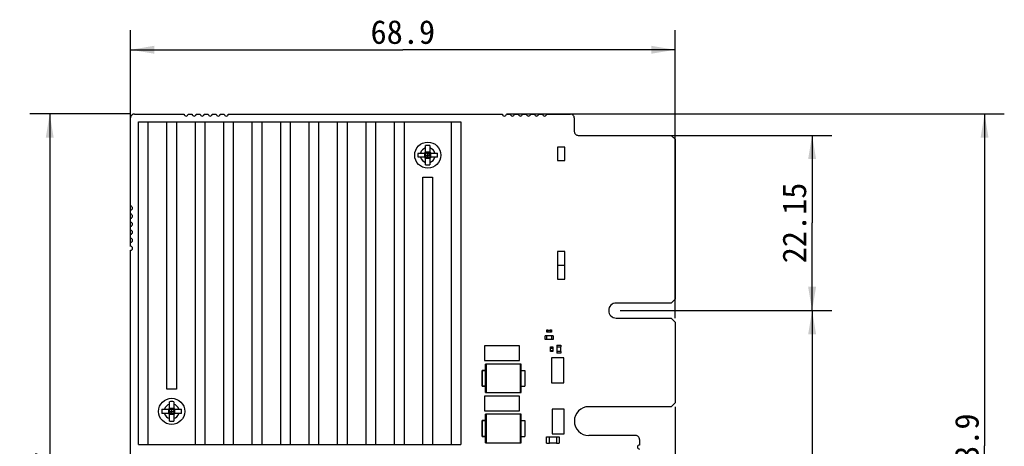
# Model space of a CAD drawing. Header units: millimetres. Extents: x 0 to 559, y 0 to 432.
# Tile 3 of 6: x 138 to 262, y 268 to 322. Entities that reach past the tile are written whole.
import ezdxf
from ezdxf.enums import TextEntityAlignment as Align

# ---------------------------------------------------------------- set-up
doc = ezdxf.new("R2010")
doc.units = ezdxf.units.MM
doc.header["$LTSCALE"] = 30.734
doc.layers.get('0').update_dxf_attribs({"linetype": 'CONTINUOUS'})
doc.layers.add('00_COMPONENTS', color=7, linetype='CONTINUOUS')
doc.layers.add('51__DRAFT_DIMS', color=7, linetype='CONTINUOUS')
doc.styles.get("Standard").update_dxf_attribs({"font": 'simfang.ttf'})
doc.dimstyles.new('DIMSTYLE_1', dxfattribs={"dimtxt": 3, "dimasz": 3, "dimexe": 2.5, "dimexo": 0.5, "dimgap": 0.75, "dimtad": 1, "dimdsep": 46, "dimtxsty": 'STANDARD', "dimblk": '_FILLED', "dimblk1": '_FILLED', "dimblk2": '_FILLED', "dimcen": 0.09, "dimclrt": 3, "dimazin": 2, "dimtp": 0.3, "dimtm": 0.3, "dimtfac": 1, "dimtofl": 0, "dimtmove": 0, "dimatfit": 3, "dimldrblk": '_FILLED', "dimfxl": 1, "dimtolj": 1, "dimarcsym": 0})
doc.dimstyles.new('DIMSTYLE_2', dxfattribs={"dimtxt": 3, "dimasz": 3, "dimexe": 2.5, "dimexo": 0.5, "dimgap": 0.75, "dimtad": 1, "dimdsep": 46, "dimtxsty": 'STANDARD', "dimblk": '_FILLED', "dimblk1": '_FILLED', "dimblk2": '_FILLED', "dimcen": 0.09, "dimclrt": 3, "dimazin": 2, "dimtp": 0.2, "dimtm": 0.2, "dimtfac": 1, "dimtofl": 0, "dimtmove": 0, "dimatfit": 3, "dimldrblk": '_FILLED', "dimfxl": 1, "dimtolj": 1, "dimarcsym": 0})

# ---------------------------------------------------------------- blocks, each defined once
blk = doc.blocks.new('_FILLED')
at = {"color": 0, "linetype": 'BYBLOCK'}
blk.add_solid([(0, 0), (-1, 0.167), (-1, -0.167)], dxfattribs=at)
blk = doc.blocks.new('*D0')
at = {"layer": '51__DRAFT_DIMS', "color": 4}
for p, q in [((151.94, 310.33), (139.21, 310.33)), ((141.71, 310.33), (141.71, 262.46)), ((141.71, 214.59), (141.71, 262.46)), ((151.46, 214.59), (139.21, 214.59))]:
    blk.add_line(p, q, dxfattribs=at)
at = {"layer": '51__DRAFT_DIMS', "color": 4, "xscale": 3, "yscale": 3, "zscale": 3}
for p, rotation in [((141.71, 310.33), 90), ((141.71, 214.59), 270)]:
    blk.add_blockref('_FILLED', p, dxfattribs=dict(at, rotation=rotation))
at = {"layer": '51__DRAFT_DIMS', "color": 3}
blk.add_text('95.74', height=3, rotation=90, dxfattribs=at).set_placement((140.96, 262.46), align=Align.CENTER)
blk = doc.blocks.new('*D1')
at = {"layer": '51__DRAFT_DIMS', "color": 4}
for p, q in [((219.94, 307.63), (240.68, 307.63)), ((238.18, 307.63), (238.18, 296.55)), ((238.18, 285.48), (238.18, 296.55)), ((213.89, 285.48), (240.68, 285.48))]:
    blk.add_line(p, q, dxfattribs=at)
at = {"layer": '51__DRAFT_DIMS', "color": 4, "xscale": 3, "yscale": 3, "zscale": 3}
for p, rotation in [((238.18, 307.63), 90), ((238.18, 285.48), 270)]:
    blk.add_blockref('_FILLED', p, dxfattribs=dict(at, rotation=rotation))
at = {"layer": '51__DRAFT_DIMS', "color": 3}
blk.add_text('22.15', height=3, rotation=90, dxfattribs=at).set_placement((237.43, 296.55), align=Align.CENTER)
blk = doc.blocks.new('*D2')
at = {"layer": '51__DRAFT_DIMS', "color": 4}
for p, q in [((213.89, 285.48), (240.68, 285.48)), ((238.18, 285.48), (238.18, 255.95)), ((238.18, 226.43), (238.18, 255.95)), ((220.31, 226.43), (240.68, 226.43))]:
    blk.add_line(p, q, dxfattribs=at)
at = {"layer": '51__DRAFT_DIMS', "color": 4, "xscale": 3, "yscale": 3, "zscale": 3}
for p, rotation in [((238.18, 285.48), 90), ((238.18, 226.43), 270)]:
    blk.add_blockref('_FILLED', p, dxfattribs=dict(at, rotation=rotation))
at = {"layer": '51__DRAFT_DIMS', "color": 3}
blk.add_text('59.05', height=3, rotation=90, dxfattribs=at).set_placement((237.43, 255.95), align=Align.CENTER)
blk = doc.blocks.new('*D3')
at = {"layer": '51__DRAFT_DIMS', "color": 4}
for p, q in [((199.49, 310.33), (262.5, 310.33)), ((260, 310.33), (260, 268.38)), ((260, 226.43), (260, 268.38)), ((220.31, 226.43), (262.5, 226.43))]:
    blk.add_line(p, q, dxfattribs=at)
at = {"layer": '51__DRAFT_DIMS', "color": 4, "xscale": 3, "yscale": 3, "zscale": 3}
for p, rotation in [((260, 310.33), 90), ((260, 226.43), 270)]:
    blk.add_blockref('_FILLED', p, dxfattribs=dict(at, rotation=rotation))
at = {"layer": '51__DRAFT_DIMS', "color": 3}
blk.add_text('83.9', height=3, rotation=90, dxfattribs=at).set_placement((259.25, 268.38), align=Align.CENTER)
blk = doc.blocks.new('*D5')
at = {"layer": '51__DRAFT_DIMS', "color": 4}
for p, q in [((151.94, 293.59), (151.94, 320.95)), ((220.84, 284.53), (220.84, 320.95)), ((151.94, 318.45), (186.39, 318.45)), ((220.84, 318.45), (186.39, 318.45))]:
    blk.add_line(p, q, dxfattribs=at)
at = {"layer": '51__DRAFT_DIMS', "color": 4, "xscale": 3, "yscale": 3, "zscale": 3, "rotation": 180}
blk.add_blockref('_FILLED', (151.94, 318.45), dxfattribs=at)
at = {"layer": '51__DRAFT_DIMS', "color": 4, "xscale": 3, "yscale": 3, "zscale": 3}
blk.add_blockref('_FILLED', (220.84, 318.45), dxfattribs=at)
at = {"layer": '51__DRAFT_DIMS', "color": 3}
blk.add_text('68.9', height=3, dxfattribs=at).set_placement((186.39, 319.2), align=Align.CENTER)
blk = doc.blocks.new('*D6')
at = {"layer": '51__DRAFT_DIMS', "color": 4}
for p, q in [((220.84, 273.32), (220.84, 207.49)), ((152.76, 217.37), (152.76, 207.49)), ((152.76, 209.99), (186.8, 209.99)), ((220.84, 209.99), (186.8, 209.99))]:
    blk.add_line(p, q, dxfattribs=at)
at = {"layer": '51__DRAFT_DIMS', "color": 4, "xscale": 3, "yscale": 3, "zscale": 3, "rotation": 180}
blk.add_blockref('_FILLED', (152.76, 209.99), dxfattribs=at)
at = {"layer": '51__DRAFT_DIMS', "color": 4, "xscale": 3, "yscale": 3, "zscale": 3}
blk.add_blockref('_FILLED', (220.84, 209.99), dxfattribs=at)
at = {"layer": '51__DRAFT_DIMS', "color": 3}
blk.add_text('68.08', height=3, dxfattribs=at).set_placement((186.8, 210.74), align=Align.CENTER)

msp = doc.modelspace()

# ---------------------------------------------------------------- linework, layer by layer
at = {"layer": '00_COMPONENTS', "color": 7}
for p, q in [((152.44, 310.326), (158.716, 310.326)), ((159.224, 310.326), (159.732, 310.326)), ((160.24, 310.326), (160.748, 310.326)), ((161.256, 310.326), (161.764, 310.326)), ((162.272, 310.326), (162.78, 310.326)), ((163.288, 310.326), (163.796, 310.326)), ((164.304, 310.326), (198.99, 310.326)), ((199.498, 310.326), (200.006, 310.326)), ((200.514, 310.326), (201.022, 310.326)), ((201.53, 310.326), (202.038, 310.326)), ((202.546, 310.326), (203.054, 310.326)), ((203.562, 310.326), (204.07, 310.326)), ((204.578, 310.326), (207.59, 310.326)), ((151.94, 298.682), (151.94, 309.826)), ((152.94, 268.526), (152.94, 309.326)), ((152.94, 309.326), (193.74, 309.326)), ((154.14, 309.326), (154.14, 268.526)), ((156.54, 275.526), (156.54, 309.326)), ((157.74, 309.326), (157.74, 275.526)), ((160.14, 268.526), (160.14, 309.326)), ((161.34, 309.326), (161.34, 268.526)), ((163.74, 268.526), (163.74, 309.326)), ((164.94, 309.326), (164.94, 268.526)), ((167.34, 268.526), (167.34, 309.326)), ((168.54, 309.326), (168.54, 268.526)), ((170.94, 268.526), (170.94, 309.326)), ((172.14, 309.326), (172.14, 268.526)), ((174.54, 268.526), (174.54, 309.326)), ((175.74, 309.326), (175.74, 268.526)), ((178.14, 268.526), (178.14, 309.326)), ((179.34, 309.326), (179.34, 268.526)), ((181.74, 268.526), (181.74, 309.326)), ((182.94, 309.326), (182.94, 268.526)), ((185.34, 268.526), (185.34, 309.326)), ((186.54, 309.326), (186.54, 268.526)), ((192.54, 268.526), (192.54, 309.326)), ((193.74, 309.326), (193.74, 268.526)), ((208.09, 309.826), (208.09, 308.126)), ((208.59, 307.626), (220.34, 307.626)), ((220.84, 307.126), (220.34, 307.626)), ((220.84, 307.126), (220.84, 286.926)), ((188.311, 305.396), (189.07, 305.396)), ((189.211, 305.454), (189.258, 305.408)), ((189.27, 305.596), (189.27, 306.354)), ((189.27, 304.984), (189.27, 305.268)), ((189.398, 305.396), (189.682, 305.396)), ((189.54, 304.856), (189.54, 305.396)), ((189.81, 306.354), (189.81, 305.596)), ((189.81, 305.268), (189.81, 304.984)), ((189.868, 305.454), (189.822, 305.408)), ((190.01, 305.396), (190.768, 305.396)), ((205.981, 306.138), (205.981, 304.437)), ((206.87, 306.138), (205.981, 306.138)), ((206.87, 304.437), (206.87, 306.138)), ((189.07, 304.856), (188.311, 304.856)), ((189.211, 304.797), (189.258, 304.844)), ((189.27, 305.126), (189.81, 305.126)), ((189.27, 303.897), (189.27, 304.656)), ((189.682, 304.856), (189.398, 304.856)), ((189.622, 305.125), (189.581, 305.125)), ((189.81, 304.656), (189.81, 303.897)), ((189.868, 304.797), (189.822, 304.844)), ((190.768, 304.856), (190.01, 304.856)), ((205.981, 304.437), (206.87, 304.437)), ((188.94, 268.526), (188.94, 302.326)), ((188.94, 302.326), (190.14, 302.326)), ((190.14, 302.326), (190.14, 268.526)), ((151.94, 297.666), (151.94, 298.174)), ((151.94, 296.65), (151.94, 297.158)), ((151.94, 295.634), (151.94, 296.142)), ((151.94, 294.618), (151.94, 295.126)), ((151.94, 293.602), (151.94, 294.11)), ((151.94, 245.557), (151.94, 293.094)), ((205.981, 292.93), (205.981, 291.229)), ((206.87, 292.93), (205.981, 292.93)), ((206.87, 291.229), (206.87, 292.93)), ((205.981, 291.229), (206.87, 291.229)), ((205.981, 291.152), (205.981, 289.451)), ((206.87, 291.152), (205.981, 291.152)), ((206.87, 289.451), (206.87, 291.152)), ((205.981, 289.451), (206.87, 289.451)), ((220.34, 286.426), (220.84, 286.926)), ((220.34, 286.426), (213.39, 286.426)), ((213.39, 284.526), (220.34, 284.526)), ((220.84, 284.026), (220.34, 284.526)), ((204.604, 282.722), (204.604, 283.022)), ((204.604, 283.022), (204.754, 283.022)), ((204.754, 283.022), (204.754, 282.722)), ((204.754, 283.012), (205.054, 283.012)), ((205.054, 283.022), (205.054, 282.722)), ((205.054, 283.022), (205.204, 283.022)), ((205.204, 283.022), (205.204, 282.722)), ((220.84, 284.026), (220.84, 273.821)), ((204.4, 281.796), (204.4, 282.296)), ((204.6, 282.296), (204.4, 282.296)), ((204.6, 281.796), (204.4, 281.796)), ((204.6, 281.796), (204.6, 282.296)), ((205.2, 282.276), (204.6, 282.276)), ((205.2, 281.816), (204.6, 281.816)), ((204.754, 282.722), (204.604, 282.722)), ((205.054, 282.732), (204.754, 282.732)), ((205.204, 282.722), (205.054, 282.722)), ((205.2, 282.296), (205.2, 281.796)), ((205.4, 282.296), (205.2, 282.296)), ((205.4, 281.796), (205.2, 281.796)), ((205.4, 282.296), (205.4, 281.796)), ((196.706, 281.005), (196.706, 279.151)), ((201.159, 281.005), (196.706, 281.005)), ((201.159, 279.151), (201.159, 281.005)), ((205.077, 280.735), (205.077, 280.885)), ((205.077, 280.885), (205.377, 280.885)), ((205.077, 280.735), (205.377, 280.735)), ((205.077, 280.285), (205.077, 280.435)), ((205.077, 280.435), (205.377, 280.435)), ((205.087, 280.435), (205.087, 280.735)), ((205.367, 280.735), (205.367, 280.435)), ((205.377, 280.885), (205.377, 280.735)), ((205.377, 280.435), (205.377, 280.285)), ((205.866, 281.081), (205.866, 280.881)), ((205.866, 281.081), (206.366, 281.081)), ((205.866, 280.881), (206.366, 280.881)), ((205.886, 280.881), (205.886, 280.281)), ((206.346, 280.881), (206.346, 280.281)), ((206.366, 281.081), (206.366, 280.881)), ((196.706, 279.151), (201.159, 279.151)), ((205.377, 280.285), (205.077, 280.285)), ((205.219, 279.492), (205.219, 276.346)), ((206.743, 279.492), (205.219, 279.492)), ((205.866, 280.281), (205.866, 280.081)), ((206.366, 280.281), (205.866, 280.281)), ((206.366, 280.081), (205.866, 280.081)), ((206.366, 280.281), (206.366, 280.081)), ((206.743, 276.346), (206.743, 279.492)), ((196.422, 277.903), (196.422, 275.903)), ((196.422, 277.903), (196.872, 277.903)), ((196.426, 275.903), (196.426, 277.903)), ((196.442, 277.903), (196.442, 277.908)), ((196.872, 277.908), (196.442, 277.908)), ((196.872, 275.093), (196.872, 278.713)), ((201.372, 278.713), (196.872, 278.713)), ((196.964, 278.703), (196.872, 278.703)), ((196.964, 275.093), (196.964, 278.713)), ((201.279, 275.093), (201.279, 278.713)), ((201.372, 278.703), (201.279, 278.703)), ((201.372, 275.093), (201.372, 278.713)), ((201.372, 277.908), (201.802, 277.908)), ((201.372, 277.903), (201.824, 277.903)), ((201.802, 277.903), (201.802, 277.908)), ((201.824, 277.903), (201.824, 275.903)), ((157.74, 275.526), (156.54, 275.526)), ((196.422, 275.903), (196.872, 275.903)), ((196.442, 275.898), (196.442, 275.903)), ((196.872, 275.898), (196.442, 275.898)), ((201.372, 275.903), (201.824, 275.903)), ((201.372, 275.898), (201.802, 275.898)), ((201.802, 275.898), (201.802, 275.903)), ((205.219, 276.346), (206.743, 276.346)), ((196.706, 274.655), (196.706, 272.801)), ((201.159, 274.655), (196.706, 274.655)), ((196.872, 275.103), (196.964, 275.103)), ((196.872, 275.093), (201.372, 275.093)), ((201.159, 272.801), (201.159, 274.655)), ((201.279, 275.103), (201.372, 275.103)), ((155.911, 272.996), (156.67, 272.996)), ((156.811, 273.054), (156.858, 273.008)), ((156.87, 273.196), (156.87, 273.954)), ((156.87, 272.584), (156.87, 272.868)), ((156.998, 272.996), (157.282, 272.996)), ((157.14, 272.456), (157.14, 272.996)), ((157.41, 273.954), (157.41, 273.196)), ((157.41, 272.868), (157.41, 272.584)), ((157.468, 273.054), (157.422, 273.008)), ((157.61, 272.996), (158.368, 272.996)), ((206.806, 273.015), (205.282, 273.015)), ((205.282, 273.015), (205.282, 269.869)), ((206.806, 269.869), (206.806, 273.015)), ((220.34, 273.321), (209.915, 273.321)), ((220.34, 273.321), (220.84, 273.821)), ((156.67, 272.456), (155.911, 272.456)), ((156.811, 272.397), (156.858, 272.444)), ((156.87, 272.726), (157.41, 272.726)), ((156.87, 271.497), (156.87, 272.256)), ((157.282, 272.456), (156.998, 272.456)), ((157.41, 272.256), (157.41, 271.497)), ((157.468, 272.397), (157.422, 272.444)), ((158.368, 272.456), (157.61, 272.456)), ((196.706, 272.801), (201.159, 272.801)), ((196.872, 268.743), (196.872, 272.363)), ((201.372, 272.363), (196.872, 272.363)), ((196.964, 272.353), (196.872, 272.353)), ((196.964, 268.743), (196.964, 272.363)), ((201.279, 268.743), (201.279, 272.363)), ((201.372, 272.353), (201.279, 272.353)), ((201.372, 268.743), (201.372, 272.363)), ((196.422, 271.553), (196.422, 269.553)), ((196.422, 271.553), (196.872, 271.553)), ((196.426, 269.553), (196.426, 271.553)), ((196.442, 271.553), (196.442, 271.558)), ((196.872, 271.558), (196.442, 271.558)), ((201.372, 271.558), (201.802, 271.558)), ((201.372, 271.553), (201.824, 271.553)), ((201.802, 271.553), (201.802, 271.558)), ((201.824, 271.553), (201.824, 269.553)), ((196.422, 269.553), (196.872, 269.553)), ((196.442, 269.548), (196.442, 269.553)), ((196.872, 269.548), (196.442, 269.548)), ((201.372, 269.553), (201.824, 269.553)), ((201.372, 269.548), (201.802, 269.548)), ((201.802, 269.548), (201.802, 269.553)), ((204.579, 269.514), (204.929, 269.514)), ((204.579, 268.714), (204.579, 269.514)), ((204.929, 268.714), (204.929, 269.514)), ((204.929, 269.494), (205.829, 269.494)), ((205.282, 269.869), (206.806, 269.869)), ((205.829, 269.514), (206.179, 269.514)), ((205.829, 269.514), (205.829, 268.714)), ((206.179, 269.514), (206.179, 268.714)), ((215.84, 269.671), (209.915, 269.676)), ((216.34, 269.171), (216.34, 268.465)), ((152.94, 268.526), (193.74, 268.526)), ((196.872, 268.753), (196.964, 268.753)), ((196.872, 268.743), (201.372, 268.743)), ((201.279, 268.753), (201.372, 268.753)), ((204.579, 268.714), (204.929, 268.714)), ((204.929, 268.734), (205.829, 268.734)), ((205.829, 268.714), (206.179, 268.714))]:
    msp.add_line(p, q, dxfattribs=at)
at = {"layer": '00_COMPONENTS', "color": 4}
for p, q in [((189.167, 304.83), (189.167, 305.421)), ((189.835, 305.498), (189.244, 305.498)), ((189.517, 305.396), (189.54, 305.373)), ((189.54, 305.373), (189.562, 305.396)), ((189.912, 305.421), (189.912, 304.83)), ((189.244, 304.753), (189.835, 304.753)), ((189.27, 305.148), (189.292, 305.126)), ((189.292, 305.126), (189.27, 305.103)), ((189.54, 304.878), (189.517, 304.856)), ((189.562, 304.856), (189.54, 304.878)), ((189.787, 305.126), (189.81, 305.148)), ((189.81, 305.103), (189.787, 305.126)), ((156.767, 272.43), (156.767, 273.021)), ((157.435, 273.098), (156.844, 273.098)), ((157.117, 272.996), (157.14, 272.973)), ((157.14, 272.973), (157.162, 272.996)), ((157.512, 273.021), (157.512, 272.43)), ((156.844, 272.353), (157.435, 272.353)), ((156.87, 272.748), (156.892, 272.726)), ((156.892, 272.726), (156.87, 272.703)), ((157.14, 272.478), (157.117, 272.456)), ((157.162, 272.456), (157.14, 272.478)), ((157.387, 272.726), (157.41, 272.748)), ((157.41, 272.703), (157.387, 272.726))]:
    msp.add_line(p, q, dxfattribs=at)
at = {"layer": '00_COMPONENTS', "color": 7}
for points in [[(189.54, 305.167), (189.54, 305.208), (189.54, 305.249), (189.539, 305.291), (189.539, 305.332), (189.54, 305.373)], [(189.292, 305.126), (189.333, 305.125), (189.375, 305.125), (189.458, 305.126)], [(189.458, 305.126), (189.499, 305.126), (189.581, 305.125)], [(189.54, 304.878), (189.54, 304.919), (189.54, 304.961), (189.54, 305.002), (189.539, 305.044), (189.539, 305.085), (189.54, 305.167)], [(189.787, 305.126), (189.746, 305.126), (189.705, 305.126), (189.622, 305.125)], [(157.14, 272.767), (157.14, 272.808), (157.14, 272.849), (157.139, 272.891), (157.139, 272.932), (157.14, 272.973)], [(156.892, 272.726), (156.933, 272.725), (156.975, 272.725), (157.016, 272.726), (157.058, 272.726), (157.099, 272.726), (157.181, 272.725)], [(157.14, 272.478), (157.14, 272.519), (157.14, 272.561), (157.14, 272.602), (157.139, 272.644), (157.139, 272.685), (157.14, 272.767)], [(157.387, 272.726), (157.346, 272.726), (157.305, 272.726), (157.263, 272.726), (157.222, 272.725), (157.181, 272.725)]]:
    msp.add_lwpolyline(points, dxfattribs=at)
for centre in [(189.54, 305.126), (157.14, 272.726)]:
    msp.add_circle(centre, 1.65, dxfattribs=at)
for centre, radius, start, end in [((152.44, 309.826), 0.5, 89.9895, 180.0105), ((158.97, 310.326), 0.254, 180, 360), ((159.986, 310.326), 0.254, 180, 360), ((161.002, 310.326), 0.254, 180, 360), ((162.018, 310.326), 0.254, 180, 360), ((163.034, 310.326), 0.254, 180, 360), ((164.05, 310.326), 0.254, 180, 360), ((199.244, 310.326), 0.254, 180, 360), ((200.26, 310.326), 0.254, 180, 360), ((201.276, 310.326), 0.254, 180, 360), ((202.292, 310.326), 0.254, 180, 360), ((203.308, 310.326), 0.254, 180, 360), ((204.324, 310.326), 0.254, 180, 360), ((207.59, 309.826), 0.5, 359.98195, 89.98895), ((208.59, 308.126), 0.5, 179.99, 270.01), ((192.113, 305.126), 3.811, 175.93725, 184.06275), ((189.07, 305.596), 0.2, 270, 360), ((189.537, 302.556), 3.807, 89.95649, 94.02307), ((189.543, 302.556), 3.807, 85.97693, 90.04351), ((190.01, 305.596), 0.2, 180, 270), ((186.967, 305.126), 3.811, 355.93725, 4.06275), ((189.07, 304.656), 0.2, 0, 90), ((190.01, 304.656), 0.2, 90, 180), ((189.537, 307.695), 3.807, 265.97693, 270.04351), ((189.543, 307.695), 3.807, 269.95649, 274.02307), ((151.94, 298.428), 0.254, 270, 90), ((151.94, 297.412), 0.254, 270, 90), ((151.94, 296.396), 0.254, 270, 90), ((151.94, 295.38), 0.254, 270, 90), ((151.94, 294.364), 0.254, 270, 90), ((151.94, 293.348), 0.254, 270, 90), ((213.39, 285.476), 0.95, 90, 270), ((159.713, 272.726), 3.811, 175.93725, 184.06275), ((156.67, 273.196), 0.2, 270, 360), ((157.137, 270.156), 3.807, 89.95649, 94.02307), ((157.143, 270.156), 3.807, 85.97693, 90.04351), ((157.61, 273.196), 0.2, 180, 270), ((154.567, 272.726), 3.811, 355.93725, 4.06275), ((209.915, 271.498), 1.822, 90.0035, 269.9965), ((156.67, 272.256), 0.2, 0, 90), ((157.61, 272.256), 0.2, 90, 180), ((157.137, 275.295), 3.807, 265.97693, 270.04351), ((157.143, 275.295), 3.807, 269.95649, 274.02307), ((215.84, 269.171), 0.5, 359.989, 90.011), ((216.34, 268.211), 0.254, 90, 270)]:
    msp.add_arc(centre, radius, start, end, dxfattribs=at)
at = {"layer": '00_COMPONENTS', "color": 4}
for centre, start, end in [((189.54, 305.126), 106.51166, 163.48834), ((189.54, 305.126), 16.51166, 73.48834), ((189.54, 305.126), 196.51166, 253.48834), ((189.54, 305.126), 286.51166, 343.48834), ((157.14, 272.726), 106.51166, 163.48834), ((157.14, 272.726), 16.51166, 73.48834), ((157.14, 272.726), 196.51166, 253.48834), ((157.14, 272.726), 286.51166, 343.48834)]:
    msp.add_arc(centre, 0.95, start, end, dxfattribs=at)
at = {"layer": '00_COMPONENTS', "color": 7}
for points, knots in [([(189.258, 305.408), (189.27, 305.406), (189.316, 305.399), (189.363, 305.396), (189.398, 305.396)], [0, 0, 0, 0, 0.2566209, 1, 1, 1, 1]), ([(189.27, 305.268), (189.27, 305.279), (189.269, 305.326), (189.263, 305.373), (189.258, 305.408)], [0, 0, 0, 0, 0.2429169, 1, 1, 1, 1]), ([(189.822, 305.408), (189.81, 305.406), (189.763, 305.399), (189.717, 305.396), (189.682, 305.396)], [0, 0, 0, 0, 0.2566209, 1, 1, 1, 1]), ([(189.81, 305.268), (189.81, 305.279), (189.811, 305.326), (189.816, 305.373), (189.822, 305.408)], [0, 0, 0, 0, 0.2429169, 1, 1, 1, 1]), ([(189.27, 304.984), (189.27, 304.972), (189.269, 304.926), (189.263, 304.879), (189.258, 304.844)], [0, 0, 0, 0, 0.2429169, 1, 1, 1, 1]), ([(189.258, 304.844), (189.27, 304.846), (189.316, 304.852), (189.363, 304.856), (189.398, 304.856)], [0, 0, 0, 0, 0.2566209, 1, 1, 1, 1]), ([(189.822, 304.844), (189.81, 304.846), (189.763, 304.852), (189.717, 304.856), (189.682, 304.856)], [0, 0, 0, 0, 0.2566209, 1, 1, 1, 1]), ([(189.81, 304.984), (189.81, 304.972), (189.811, 304.926), (189.816, 304.879), (189.822, 304.844)], [0, 0, 0, 0, 0.2429169, 1, 1, 1, 1]), ([(156.858, 273.008), (156.87, 273.006), (156.916, 272.999), (156.963, 272.996), (156.998, 272.996)], [0, 0, 0, 0, 0.2566209, 1, 1, 1, 1]), ([(156.87, 272.868), (156.87, 272.879), (156.869, 272.926), (156.863, 272.973), (156.858, 273.008)], [0, 0, 0, 0, 0.2429169, 1, 1, 1, 1]), ([(157.422, 273.008), (157.41, 273.006), (157.363, 272.999), (157.317, 272.996), (157.282, 272.996)], [0, 0, 0, 0, 0.2566209, 1, 1, 1, 1]), ([(157.41, 272.868), (157.41, 272.879), (157.411, 272.926), (157.416, 272.973), (157.422, 273.008)], [0, 0, 0, 0, 0.2429169, 1, 1, 1, 1]), ([(156.87, 272.584), (156.87, 272.572), (156.869, 272.526), (156.863, 272.479), (156.858, 272.444)], [0, 0, 0, 0, 0.2429169, 1, 1, 1, 1]), ([(156.858, 272.444), (156.87, 272.446), (156.916, 272.452), (156.963, 272.456), (156.998, 272.456)], [0, 0, 0, 0, 0.2566209, 1, 1, 1, 1]), ([(157.422, 272.444), (157.41, 272.446), (157.363, 272.452), (157.317, 272.456), (157.282, 272.456)], [0, 0, 0, 0, 0.2566209, 1, 1, 1, 1]), ([(157.41, 272.584), (157.41, 272.572), (157.411, 272.526), (157.416, 272.479), (157.422, 272.444)], [0, 0, 0, 0, 0.2429169, 1, 1, 1, 1])]:
    msp.add_open_spline(points, degree=3, knots=knots, dxfattribs=at)

# ---------------------------------------------------------------- dimensions: what is measured, and where the dimension line sits
at = {"layer": '51__DRAFT_DIMS', "color": 4}
dim = msp.add_linear_dim(base=(220.84, 318.449), p1=(151.94, 293.094), p2=(220.84, 284.026), dimstyle='DIMSTYLE_1', dxfattribs=at)
dim.commit()
dim.dimension.update_dxf_attribs({"geometry": '*D5', "text_midpoint": (186.34, 318.449), "dimtype": 160})
for base, p1, p2, angle, dimstyle, picture, middle in [((141.714, 214.586), (152.44, 310.326), (151.96, 214.586), 270, 'DIMSTYLE_1', '*D0', (141.714, 262.432)), ((259.999, 310.326), (219.81, 226.426), (198.99, 310.326), 90, 'DIMSTYLE_1', '*D3', (259.999, 268.314)), ((238.18, 285.476), (219.44, 307.626), (213.39, 285.476), 270, 'DIMSTYLE_2', '*D1', (238.18, 296.486)), ((238.18, 285.476), (219.81, 226.426), (213.39, 285.476), 90, 'DIMSTYLE_1', '*D2', (238.18, 255.904)), ((152.76, 209.989), (220.84, 273.821), (152.76, 217.866), 180, 'DIMSTYLE_1', '*D6', (186.741, 209.989))]:
    dim = msp.add_linear_dim(base=base, p1=p1, p2=p2, angle=angle, dimstyle=dimstyle, dxfattribs=at)
    dim.commit()
    dim.dimension.update_dxf_attribs({"geometry": picture, "text_midpoint": middle, "dimtype": 160})

doc.saveas('drawing.dxf')
